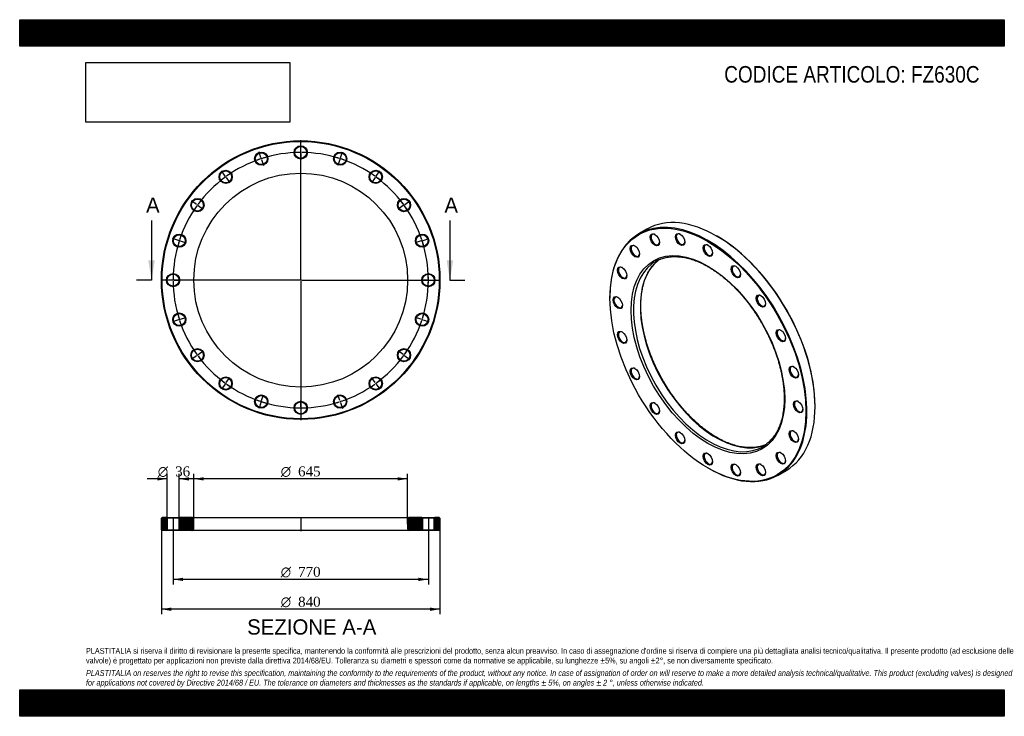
# Model space of a CAD drawing. Header units: millimetres. Extents: x 0 to 2970, y 0 to 2100.
import ezdxf
from ezdxf.enums import TextEntityAlignment as Align
from ezdxf.lldxf.tags import DXFTag

# ---------------------------------------------------------------- set-up
doc = ezdxf.new("R2010")
doc.units = ezdxf.units.MM
doc.header["$LTSCALE"] = 10
for name, color, linetype in [('Default', 7, 'Continuous'), ('DV2_Default', 7, 'Continuous'), ('DV3_Default', 7, 'Continuous'), ('FZ630C', 7, 'Continuous')]:
    doc.layers.add(name, color=color, linetype=linetype)
doc.styles.add('SEACAD_Solid_Edge_ANSI', font='seans.ttf')
doc.styles.add('SEACAD_Solid_Edge_ANSI1_Symbols', font='semeca1.ttf')
doc.styles.add('SEACAD_Times_New_Roman', font='times.ttf')
tags = doc.linetypes.add('CENTER2', pattern=[28.575, 19.05, -3.175, 3.175, -3.175]).pattern_tags.tags
tags[10:11] = [DXFTag(74, 4), DXFTag(75, 0), DXFTag(340, '0'), DXFTag(46, 0.0), DXFTag(50, 0.0), DXFTag(44, 0.0), DXFTag(45, 0.0)]
tags[8:9] = [DXFTag(74, 4), DXFTag(75, 0), DXFTag(340, '0'), DXFTag(46, 0.0), DXFTag(50, 0.0), DXFTag(44, 0.0), DXFTag(45, 0.0)]
tags[6:7] = [DXFTag(74, 4), DXFTag(75, 0), DXFTag(340, '0'), DXFTag(46, 0.0), DXFTag(50, 0.0), DXFTag(44, 0.0), DXFTag(45, 0.0)]
tags[4:5] = [DXFTag(74, 4), DXFTag(75, 0), DXFTag(340, '0'), DXFTag(46, 0.0), DXFTag(50, 0.0), DXFTag(44, 0.0), DXFTag(45, 0.0)]
picture_1 = doc.add_image_def('image1.jpg', size_in_pixel=(4302, 1260))

# ---------------------------------------------------------------- blocks, each defined once
blk = doc.blocks.new('SE')
at = {"layer": 'FZ630C', "color": 7, "linetype": 'Continuous'}
for p, q in [((1892.2, 1468.8), (1867.4, 1454.5)), ((2103.6, 1447.2), (2102.2, 1448)), ((1780.5, 1262.2), (1780.5, 1260.6)), ((2399.2, 933.6), (2399.2, 935.2)), ((2076, 748.6), (2077.4, 747.8)), ((2287.4, 727), (2312.2, 741.3))]:
    blk.add_line(p, q, dxfattribs=at)
for centre, major_axis in [((2076, 1089.9), (-209, 362)), ((1916, 1436.6), (10, -17.3)), ((1991.9, 1437.5), (10, -17.3)), ((2076, 1089.9), (163.8, -283.6)), ((1855.8, 1401.9), (10, -17.3)), ((2076, 1404.3), (10, -17.3)), ((1817.1, 1336.6), (10, -17.3)), ((2160.2, 1340.3), (10, -17.3)), ((1803.8, 1247.1), (10, -17.3)), ((2236, 1251.9), (10, -17.3)), ((1817.1, 1142.3), (10, -17.3)), ((2296.3, 1147.5), (10, -17.3)), ((1855.8, 1032.3), (10, -17.3)), ((2334.9, 1037.6), (10, -17.3)), ((2348.3, 932.8), (10, -17.3)), ((1916, 928), (10, -17.3)), ((2334.9, 843.3), (10, -17.3)), ((1991.9, 839.5), (10, -17.3)), ((2076, 775.6), (10, -17.3)), ((2296.3, 778), (10, -17.3)), ((2160.2, 742.4), (10, -17.3)), ((2236, 743.2), (10, -17.3))]:
    blk.add_ellipse(centre, major_axis=major_axis, ratio=0.57735, dxfattribs=at)
for centre, major_axis, start_param, end_param in [((2102.2, 1105), (-210, 363.7), 3.141593, 6.283185), ((2077.4, 1090.8), (210, -363.7), 0, 3.926991), ((1917.4, 1437.5), (-9, 15.6), 0, 3.872873), ((1917.4, 1437.5), (-9, 15.6), 5.551905, 6.283185), ((1993.3, 1438.3), (-9, 15.6), 0, 3.872873), ((1993.3, 1438.3), (-9, 15.6), 5.551905, 6.283185), ((2103.6, 1105.9), (209, -362), 0.785398, 2.356194), ((1857.2, 1402.7), (-9, 15.6), 0, 3.872873), ((1857.2, 1402.7), (-9, 15.6), 5.551905, 6.283185), ((2077.4, 1405.1), (-9, 15.6), 0, 3.872873), ((2077.4, 1405.1), (-9, 15.6), 5.551905, 6.283185), ((2100.1, 1103.8), (161.3, -279.3), 3.223465, 6.203248), ((2079.6, 1092), (-161.3, 279.3), 0, 0.073884), ((2079.6, 1092), (-161.3, 279.3), 6.208457, 6.283185), ((2100.1, 1103.8), (161.3, -279.3), 3.20522, 3.223465), ((1818.5, 1337.4), (-9, 15.6), 0, 3.872873), ((1818.5, 1337.4), (-9, 15.6), 5.551905, 6.283185), ((2079.6, 1092), (-161.3, 279.3), 0.073884, 3.069256), ((2161.6, 1341.1), (-9, 15.6), 0, 3.872873), ((2161.6, 1341.1), (-9, 15.6), 5.551905, 6.283185), ((1805.2, 1247.9), (-9, 15.6), 0, 3.872873), ((1805.2, 1247.9), (-9, 15.6), 5.551905, 6.283185), ((2237.5, 1252.7), (-9, 15.6), 0, 3.872873), ((2237.5, 1252.7), (-9, 15.6), 5.551905, 6.283185), ((1818.5, 1143.1), (-9, 15.6), 0, 3.872873), ((1818.5, 1143.1), (-9, 15.6), 5.551905, 6.283185), ((2297.7, 1148.4), (-9, 15.6), 0, 3.872873), ((2297.7, 1148.4), (-9, 15.6), 5.551905, 6.283185), ((1857.2, 1033.1), (-9, 15.6), 0, 3.872873), ((1857.2, 1033.1), (-9, 15.6), 5.551905, 6.283185), ((2336.4, 1038.4), (-9, 15.6), 0, 3.872873), ((2336.4, 1038.4), (-9, 15.6), 5.551905, 6.283185), ((2349.7, 933.6), (-9, 15.6), 5.551905, 6.283185), ((1917.4, 928.8), (-9, 15.6), 0, 3.872873), ((1917.4, 928.8), (-9, 15.6), 5.551905, 6.283185), ((2349.7, 933.6), (-9, 15.6), 0, 3.872873), ((1993.3, 840.4), (-9, 15.6), 0, 3.872873), ((1993.3, 840.4), (-9, 15.6), 5.551905, 6.283185), ((2336.4, 844.1), (-9, 15.6), 0, 3.872873), ((2336.4, 844.1), (-9, 15.6), 5.551905, 6.283185), ((2079.6, 1092), (-161.3, 279.3), 3.069256, 3.218481), ((2100.1, 1103.8), (161.3, -279.3), -0.079937, -0.063628), ((2077.4, 776.4), (-9, 15.6), 0, 3.872873), ((2077.4, 776.4), (-9, 15.6), 5.551905, 6.283185), ((2297.7, 778.8), (-9, 15.6), 0, 3.872873), ((2297.7, 778.8), (-9, 15.6), 5.551905, 6.283185), ((2077.4, 1090.8), (210, -363.7), 5.497787, 6.283185), ((2161.6, 743.2), (-9, 15.6), 0, 3.872873), ((2161.6, 743.2), (-9, 15.6), 5.551905, 6.283185), ((2237.5, 744.1), (-9, 15.6), 0, 3.872873), ((2237.5, 744.1), (-9, 15.6), 5.551905, 6.283185)]:
    blk.add_ellipse(centre, major_axis=major_axis, ratio=0.57735, start_param=start_param, end_param=end_param, dxfattribs=at)
for points, knots in [([(2102.6, 840.7), (2100.8, 841.8), (2096.5, 844.3), (2088.7, 849.2), (2079.7, 855.2), (2070.6, 861.7), (2061.6, 868.6), (2052.7, 875.8), (2043.9, 883.4), (2035.1, 891.4), (2026.4, 899.7), (2017.9, 908.4), (2009.5, 917.3), (2001.2, 926.6), (1993.1, 936.1), (1985.2, 945.9), (1977.4, 956), (1969.9, 966.3), (1962.5, 976.8), (1955.4, 987.6), (1948.5, 998.5), (1941.9, 1009.6), (1935.5, 1020.8), (1929.4, 1032.2), (1923.5, 1043.7), (1917.9, 1055.3), (1912.7, 1067), (1907.7, 1078.7), (1903.1, 1090.5), (1898.7, 1102.3), (1894.7, 1114.1), (1891, 1125.8), (1887.7, 1137.6), (1884.7, 1149.3), (1882, 1160.9), (1879.7, 1172.4), (1877.8, 1183.8), (1876.2, 1195.1), (1875, 1206.2), (1874.1, 1217.1), (1873.6, 1227.9), (1873.4, 1238.5), (1873.6, 1248.8), (1874.2, 1258.9), (1875.2, 1268.8), (1876.4, 1278.4), (1878.1, 1287.7), (1880.1, 1296.7), (1882.4, 1305.4), (1885.1, 1313.8), (1888.1, 1321.8), (1891.5, 1329.5), (1895.1, 1336.8), (1899.2, 1343.8), (1903.5, 1350.4), (1908.1, 1356.6), (1913.1, 1362.4), (1918.3, 1367.7), (1922.9, 1371.9), (1925.6, 1374), (1926.6, 1374.8)], [0, 0, 0, 0, 0.009202, 0.026713, 0.044228, 0.061744, 0.079263, 0.096784, 0.114308, 0.131835, 0.149364, 0.166896, 0.184431, 0.201968, 0.219507, 0.237047, 0.254589, 0.272133, 0.289678, 0.307224, 0.32477, 0.342317, 0.359864, 0.377411, 0.394957, 0.412503, 0.430048, 0.447592, 0.465134, 0.482675, 0.500214, 0.51775, 0.535285, 0.552817, 0.570346, 0.587872, 0.605395, 0.622915, 0.640432, 0.657946, 0.675456, 0.692965, 0.710471, 0.727975, 0.745479, 0.762982, 0.780488, 0.797996, 0.81551, 0.833032, 0.850564, 0.868112, 0.885677, 0.903265, 0.92088, 0.938524, 0.956202, 0.973913, 0.991658, 1, 1, 1, 1]), ([(1930.4, 1377.2), (1932.1, 1377.9), (1935.7, 1379.4), (1942.2, 1381.5), (1949.5, 1383.3), (1957, 1384.7), (1964.7, 1385.6), (1972.6, 1386), (1980.7, 1385.9), (1988.9, 1385.4), (1997.3, 1384.5), (2005.8, 1383), (2014.4, 1381.1), (2023.2, 1378.8), (2032, 1375.9), (2040.9, 1372.7), (2049.8, 1369), (2058.9, 1364.8), (2067.9, 1360.2), (2077, 1355.2), (2086.1, 1349.7), (2095.1, 1343.9), (2104.2, 1337.6), (2113.2, 1330.9), (2122.2, 1323.9), (2131, 1316.5), (2139.9, 1308.7), (2148.6, 1300.6), (2157.2, 1292.1), (2165.7, 1283.3), (2174, 1274.2), (2182.2, 1264.8), (2190.2, 1255.2), (2198.1, 1245.2), (2205.8, 1235), (2213.2, 1224.6), (2220.5, 1214), (2227.5, 1203.2), (2234.2, 1192.2), (2240.8, 1181), (2247, 1169.7), (2253, 1158.3), (2258.7, 1146.7), (2264.2, 1135.1), (2269.3, 1123.4), (2274.1, 1111.6), (2278.6, 1099.8), (2282.8, 1088), (2286.7, 1076.3), (2290.2, 1064.5), (2293.4, 1052.8), (2296.2, 1041.1), (2298.7, 1029.6), (2300.8, 1018.1), (2302.6, 1006.8), (2304.1, 995.5), (2305.1, 984.5), (2305.8, 973.6), (2306.2, 962.9), (2306.1, 952.5), (2305.8, 942.2), (2305, 932.2), (2303.9, 922.5), (2302.5, 913), (2300.7, 903.9), (2298.5, 895), (2296, 886.5), (2293.2, 878.2), (2290, 870.4), (2286.5, 862.8), (2282.7, 855.7), (2278.5, 848.9), (2274, 842.5), (2269.3, 836.5), (2264.2, 830.9), (2258.8, 825.7), (2254.7, 822.2), (2252.6, 820.6), (2252.3, 820.4)], [0, 0, 0, 0, 0.009245, 0.022794, 0.036326, 0.049835, 0.063319, 0.076778, 0.090213, 0.103626, 0.117018, 0.130394, 0.143756, 0.157107, 0.17045, 0.183787, 0.19712, 0.21045, 0.223778, 0.237107, 0.250435, 0.263765, 0.277096, 0.290428, 0.303763, 0.317099, 0.330438, 0.343779, 0.357122, 0.370466, 0.383813, 0.397161, 0.41051, 0.423861, 0.437213, 0.450566, 0.46392, 0.477275, 0.490629, 0.503984, 0.51734, 0.530695, 0.544049, 0.557403, 0.570756, 0.584108, 0.597459, 0.610809, 0.624157, 0.637504, 0.650849, 0.664191, 0.677532, 0.69087, 0.704206, 0.717539, 0.73087, 0.744199, 0.757526, 0.770851, 0.784174, 0.797496, 0.810818, 0.824141, 0.837465, 0.850793, 0.864125, 0.877465, 0.890814, 0.904175, 0.917552, 0.930947, 0.944364, 0.957805, 0.971271, 0.984764, 0.99828, 1, 1, 1, 1]), ([(2248.3, 818.2), (2248.3, 818.2), (2246.1, 817.2), (2241.2, 815.5), (2234.1, 813.4), (2226.7, 811.8), (2219, 810.7), (2211.2, 810), (2203.3, 809.8), (2195.1, 810), (2186.8, 810.8), (2178.4, 811.9), (2169.8, 813.6), (2161.2, 815.7), (2152.4, 818.3), (2143.5, 821.3), (2134.6, 824.8), (2125.6, 828.7), (2116.6, 833.1), (2108.7, 837.2), (2104.4, 839.7), (2102.6, 840.7)], [0, 0, 0, 0, 0.001077, 0.058643, 0.116145, 0.173562, 0.230878, 0.288087, 0.34519, 0.402193, 0.459105, 0.51594, 0.57271, 0.629426, 0.686102, 0.742746, 0.799369, 0.855977, 0.912577, 0.969174, 1, 1, 1, 1])]:
    blk.add_open_spline(points, degree=3, knots=knots, dxfattribs=at)
blk = doc.blocks.new('SE1')
at = {"layer": 'Default', "color": 7, "linetype": 'CENTER2'}
for start, end in [(90.4465, 107.5535), (72.4465, 89.5535), (108.4465, 125.5535), (54.4465, 71.5535), (126.4465, 143.5535), (36.4465, 53.5535), (144.4465, 161.5535), (18.4465, 35.5535), (162.4465, 179.5535), (0.4465, 17.5535), (180.4465, 197.5535), (342.4465, 359.5535), (198.4465, 215.5535), (324.4465, 341.5535), (216.4465, 233.5535), (306.4465, 323.5535), (234.4465, 251.5535), (288.4465, 305.5535), (252.4465, 269.5535), (270.4465, 287.5535)]:
    blk.add_arc((847.7, 1314.9), 385, start, end, dxfattribs=at)
at = {"layer": 'DV2_Default', "color": 7, "linetype": 'CENTER2'}
for p, q in [((847.7, 1317.9), (847.7, 1736.6)), ((727.8, 1683.9), (722, 1701.7)), ((847.7, 1702.9), (847.7, 1721.6)), ((847.7, 1698.4), (847.7, 1701.4)), ((847.7, 1696.9), (847.7, 1678.1)), ((967.6, 1683.9), (973.4, 1701.7)), ((729.2, 1679.6), (728.2, 1682.4)), ((729.6, 1678.2), (735.4, 1660.3)), ((965.7, 1678.2), (959.9, 1660.3)), ((966.2, 1679.6), (967.1, 1682.4)), ((619.6, 1628.8), (608.6, 1643.9)), ((1075.7, 1628.8), (1086.8, 1643.9)), ((622.3, 1625.1), (620.5, 1627.5)), ((623.1, 1623.9), (634.2, 1608.7)), ((1072.2, 1623.9), (1061.2, 1608.7)), ((1073.1, 1625.1), (1074.9, 1627.5)), ((533.8, 1542.9), (518.6, 1553.9)), ((1161.6, 1542.9), (1176.8, 1553.9)), ((537.4, 1540.3), (535, 1542)), ((538.6, 1539.4), (553.8, 1528.4)), ((1156.7, 1539.4), (1141.6, 1528.4)), ((1157.9, 1540.3), (1160.4, 1542)), ((478.7, 1434.8), (460.8, 1440.6)), ((483, 1433.4), (480.1, 1434.3)), ((484.4, 1432.9), (502.2, 1427.1)), ((1211, 1432.9), (1193.2, 1427.1)), ((1212.4, 1433.4), (1215.3, 1434.3)), ((1216.7, 1434.8), (1234.5, 1440.6)), ((844.7, 1314.9), (425.9, 1314.9)), ((459.7, 1314.9), (440.9, 1314.9)), ((464.2, 1314.9), (461.2, 1314.9)), ((465.7, 1314.9), (484.4, 1314.9)), ((849.2, 1314.9), (846.2, 1314.9)), ((847.7, 1316.4), (847.7, 1313.4)), ((847.7, 1311.9), (847.7, 893.1)), ((850.7, 1314.9), (1269.4, 1314.9)), ((1229.7, 1314.9), (1210.9, 1314.9)), ((1229.7, 1314.9), (1212.9, 1314.9)), ((1231.2, 1314.9), (1234.2, 1314.9)), ((1231.2, 1314.9), (1234.2, 1314.9)), ((1235.7, 1314.9), (1252.4, 1314.9)), ((1235.7, 1314.9), (1254.4, 1314.9)), ((478.7, 1195), (460.8, 1189.2)), ((483, 1196.4), (480.1, 1195.4)), ((484.4, 1196.8), (502.2, 1202.6)), ((1211, 1196.8), (1193.2, 1202.6)), ((1212.4, 1196.4), (1215.3, 1195.4)), ((1216.7, 1195), (1234.5, 1189.2)), ((538.6, 1090.3), (553.8, 1101.3)), ((1156.7, 1090.3), (1141.6, 1101.3)), ((533.8, 1086.8), (518.6, 1075.8)), ((537.4, 1089.4), (535, 1087.7)), ((1157.9, 1089.4), (1160.4, 1087.7)), ((1161.6, 1086.8), (1176.8, 1075.8)), ((623.1, 1005.8), (634.2, 1021)), ((1072.2, 1005.8), (1061.2, 1021)), ((619.6, 1001), (608.6, 985.8)), ((622.3, 1004.6), (620.5, 1002.2)), ((1073.1, 1004.6), (1074.9, 1002.2)), ((1075.7, 1001), (1086.8, 985.8)), ((729.6, 951.6), (735.4, 969.4)), ((847.7, 932.9), (847.7, 951.6)), ((965.7, 951.6), (959.9, 969.4)), ((727.8, 945.8), (722, 928)), ((729.2, 950.1), (728.2, 947.3)), ((847.7, 931.4), (847.7, 928.4)), ((847.7, 926.9), (847.7, 908.1)), ((966.2, 950.1), (967.1, 947.3)), ((967.6, 945.8), (973.4, 928))]:
    blk.add_line(p, q, dxfattribs=at)
for start, end in [(90.4465, 93.2368), (89.7768, 90.2232), (86.7632, 89.5535), (108.4465, 111.2368), (107.7768, 108.2232), (104.7632, 107.5535), (72.4465, 75.2368), (71.7768, 72.2232), (68.7632, 71.5535), (122.7632, 125.5535), (54.4465, 57.2368), (126.4465, 129.2368), (125.7768, 126.2232), (53.7768, 54.2232), (50.7632, 53.5535), (140.7632, 143.5535), (36.4465, 39.2368), (144.4465, 147.2368), (143.7768, 144.2232), (35.7768, 36.2232), (32.7632, 35.5535), (162.4465, 165.2368), (161.7768, 162.2232), (158.7632, 161.5535), (18.4465, 21.2368), (17.7768, 18.2232), (14.7632, 17.5535), (176.7632, 179.5535), (0.4465, 3.2368), (179.7768, 180.2232), (180.4465, 183.2368), (356.7632, 359.5535), (0.4465, 2.9392), (357.0608, 359.5535), (359.7768, 0.2232), (359.7768, 0.2232), (194.7632, 197.5535), (197.7768, 198.2232), (198.4465, 201.2368), (338.7632, 341.5535), (341.7768, 342.2232), (342.4465, 345.2368), (212.7632, 215.5535), (324.4465, 327.2368), (215.7768, 216.2232), (216.4465, 219.2368), (320.7632, 323.5535), (323.7768, 324.2232), (230.7632, 233.5535), (306.4465, 309.2368), (233.7768, 234.2232), (234.4465, 237.2368), (302.7632, 305.5535), (305.7768, 306.2232), (248.7632, 251.5535), (288.4465, 291.2368), (251.7768, 252.2232), (252.4465, 255.2368), (266.7632, 269.5535), (269.7768, 270.2232), (270.4465, 273.2368), (284.7632, 287.5535), (287.7768, 288.2232)]:
    blk.add_arc((847.7, 1314.9), 385, start, end, dxfattribs=at)
at = {"layer": 'FZ630C', "color": 7, "linetype": 'Continuous'}
for centre, radius in [((847.7, 1314.9), 420), ((847.7, 1314.9), 418), ((728.7, 1681), 20), ((728.7, 1681), 18), ((847.7, 1699.9), 20), ((847.7, 1699.9), 18), ((966.7, 1681), 20), ((966.7, 1681), 18), ((847.7, 1314.9), 322.5), ((621.4, 1626.3), 20), ((621.4, 1626.3), 18), ((1074, 1626.3), 20), ((1074, 1626.3), 18), ((536.2, 1541.2), 20), ((536.2, 1541.2), 18), ((1159.2, 1541.2), 20), ((1159.2, 1541.2), 18), ((481.5, 1433.8), 20), ((481.5, 1433.8), 18), ((1213.8, 1433.8), 20), ((1213.8, 1433.8), 18), ((462.7, 1314.9), 20), ((462.7, 1314.9), 18), ((1232.7, 1314.9), 20), ((1232.7, 1314.9), 18), ((481.5, 1195.9), 20), ((481.5, 1195.9), 18), ((1213.8, 1195.9), 20), ((1213.8, 1195.9), 18), ((536.2, 1088.6), 20), ((536.2, 1088.6), 18), ((1159.2, 1088.6), 20), ((1159.2, 1088.6), 18), ((621.4, 1003.4), 20), ((621.4, 1003.4), 18), ((1074, 1003.4), 20), ((1074, 1003.4), 18), ((728.7, 948.7), 20), ((728.7, 948.7), 18), ((966.7, 948.7), 20), ((966.7, 948.7), 18), ((847.7, 929.9), 20), ((847.7, 929.9), 18)]:
    blk.add_circle(centre, radius, dxfattribs=at)
blk = doc.blocks.new('SE3')
at = {"color": 7, "linetype": 'Continuous', "style": 'SEACAD_Solid_Edge_ANSI'}
blk.add_text('A', height=46, dxfattribs=at).set_placement((381.1, 1563.9), align=Align.TOP_LEFT)
blk = doc.blocks.new('SE4')
at = {"color": 7, "linetype": 'Continuous', "style": 'SEACAD_Solid_Edge_ANSI'}
blk.add_text('A', height=46, dxfattribs=at).set_placement((1281.1, 1563.9), align=Align.TOP_LEFT)
blk = doc.blocks.new('SEANNOT_GROUP')
at = {"linetype": 'Continuous'}
blk.add_hatch(color=7, dxfattribs=at).paths.add_polyline_path([(387.7, 1374.9), (397.7, 1314.9), (407.7, 1374.9)])
at = {"color": 7, "linetype": 'Continuous'}
blk.add_lwpolyline([(397.7, 1494.9), (397.7, 1314.9)], dxfattribs=at)
blk = doc.blocks.new('SEANNOT_GROUP1')
at = {"linetype": 'Continuous'}
blk.add_hatch(color=7, dxfattribs=at).paths.add_polyline_path([(1287.7, 1374.9), (1297.7, 1314.9), (1307.7, 1374.9)])
at = {"color": 7, "linetype": 'Continuous'}
blk.add_lwpolyline([(1297.7, 1494.9), (1297.7, 1314.9)], dxfattribs=at)
blk = doc.blocks.new('SE2')
at = {"layer": 'Default', "color": 7, "linetype": 'CENTER2'}
for p, q in [((397.7, 1314.9), (352.7, 1314.9)), ((1297.7, 1314.9), (1342.7, 1314.9))]:
    blk.add_line(p, q, dxfattribs=at)
at = {"layer": 'Default'}
for name in ['SE3', 'SE4', 'SEANNOT_GROUP', 'SEANNOT_GROUP1']:
    blk.add_blockref(name, (0, 0), dxfattribs=at)
blk = doc.blocks.new('SE5')
at = {"layer": 'FZ630C', "linetype": 'Continuous'}
h = blk.add_hatch(dxfattribs=at)
h.set_pattern_fill('LINE', scale=0.62992, angle=45, style=0)
h.paths.add_polyline_path([(442.7, 599.1), (429.7, 599.1), (427.7, 597.1), (427.7, 562.1), (429.7, 560.1), (442.7, 560.1), (444.7, 562.1), (444.7, 597.1)])
h = blk.add_hatch(dxfattribs=at)
h.set_pattern_fill('LINE', scale=0.62992, angle=45, style=0)
edge = h.paths.add_edge_path()
edge.add_line((482.7, 560.1), (520.2, 560.1))
edge.add_arc((520.2, 565.1), 5, 270, 360)
edge.add_line((525.2, 565.1), (525.2, 594.1))
edge.add_arc((520.2, 594.1), 5, 0, 90)
edge.add_line((520.2, 599.1), (482.7, 599.1))
edge.add_line((482.7, 599.1), (480.7, 597.1))
edge.add_line((480.7, 597.1), (480.7, 562.1))
edge.add_line((480.7, 562.1), (482.7, 560.1))
h = blk.add_hatch(dxfattribs=at)
h.set_pattern_fill('LINE', scale=0.629921, angle=45, style=0)
edge = h.paths.add_edge_path()
edge.add_line((1214.7, 562.1), (1214.7, 597.1))
edge.add_line((1214.7, 597.1), (1212.7, 599.1))
edge.add_line((1212.7, 599.1), (1175.2, 599.1))
edge.add_arc((1175.2, 594.1), 5, 90, 180)
edge.add_line((1170.2, 594.1), (1170.2, 565.1))
edge.add_arc((1175.2, 565.1), 5, 180, 270)
edge.add_line((1175.2, 560.1), (1212.7, 560.1))
edge.add_line((1212.7, 560.1), (1214.7, 562.1))
h = blk.add_hatch(dxfattribs=at)
h.set_pattern_fill('LINE', scale=0.629921, angle=45, style=0)
h.paths.add_polyline_path([(1250.7, 597.1), (1250.7, 562.1), (1252.7, 560.1), (1265.7, 560.1), (1267.7, 562.1), (1267.7, 597.1), (1265.7, 599.1), (1252.7, 599.1)])
at = {"layer": 'DV3_Default', "color": 7, "linetype": 'CENTER2'}
for p, q in [((462.7, 600.8), (462.7, 558.3)), ((847.7, 600.8), (847.7, 558.3)), ((1232.7, 600.8), (1232.7, 558.3))]:
    blk.add_line(p, q, dxfattribs=at)
at = {"layer": 'FZ630C', "color": 7, "linetype": 'Continuous'}
for p, q in [((429.7, 599.1), (427.7, 597.1)), ((427.7, 562.1), (427.7, 597.1)), ((442.7, 599.1), (429.7, 599.1)), ((442.7, 599.1), (482.7, 599.1)), ((442.7, 599.1), (444.7, 597.1)), ((480.7, 597.1), (444.7, 597.1)), ((444.7, 597.1), (444.7, 562.1)), ((480.7, 597.1), (482.7, 599.1)), ((480.7, 562.1), (480.7, 597.1)), ((520.2, 599.1), (482.7, 599.1)), ((520.2, 599.1), (1175.2, 599.1)), ((525.2, 565.1), (525.2, 594.1)), ((1170.2, 594.1), (1170.2, 565.1)), ((1212.7, 599.1), (1175.2, 599.1)), ((1212.7, 599.1), (1252.7, 599.1)), ((1212.7, 599.1), (1214.7, 597.1)), ((1250.7, 597.1), (1214.7, 597.1)), ((1214.7, 597.1), (1214.7, 562.1)), ((1250.7, 597.1), (1252.7, 599.1)), ((1250.7, 562.1), (1250.7, 597.1)), ((1265.7, 599.1), (1252.7, 599.1)), ((1267.7, 597.1), (1265.7, 599.1)), ((1267.7, 597.1), (1267.7, 562.1)), ((427.7, 562.1), (429.7, 560.1)), ((442.7, 560.1), (429.7, 560.1)), ((444.7, 562.1), (442.7, 560.1)), ((482.7, 560.1), (442.7, 560.1)), ((444.7, 562.1), (480.7, 562.1)), ((482.7, 560.1), (480.7, 562.1)), ((520.2, 560.1), (482.7, 560.1)), ((1175.2, 560.1), (520.2, 560.1)), ((1212.7, 560.1), (1175.2, 560.1)), ((1214.7, 562.1), (1212.7, 560.1)), ((1252.7, 560.1), (1212.7, 560.1)), ((1214.7, 562.1), (1250.7, 562.1)), ((1252.7, 560.1), (1250.7, 562.1)), ((1265.7, 560.1), (1252.7, 560.1)), ((1265.7, 560.1), (1267.7, 562.1))]:
    blk.add_line(p, q, dxfattribs=at)
for centre, start, end in [((520.2, 594.1), 0, 90), ((1175.2, 594.1), 90, 180), ((520.2, 565.1), 270, 0), ((1175.2, 565.1), 180, 270)]:
    blk.add_arc(centre, 5, start, end, dxfattribs=at)
blk = doc.blocks.new('GDimGGroup')
at = {"layer": 'Default', "linetype": 'Continuous'}
for points in [[(492.7, 407.8), (492.7, 417.8), (462.7, 412.8)], [(1202.7, 407.8), (1232.7, 412.8), (1202.7, 417.8)]]:
    blk.add_hatch(color=7, dxfattribs=at).paths.add_polyline_path(points)
at = {"layer": 'Default', "color": 7, "linetype": 'Continuous'}
for p, q in [((462.7, 560.1), (462.7, 397.8)), ((1232.7, 560.1), (1232.7, 397.8)), ((1232.7, 412.8), (462.7, 412.8))]:
    blk.add_line(p, q, dxfattribs=at)
for s, style, p in [('O', 'SEACAD_Solid_Edge_ANSI1_Symbols', (787.5, 450.3)), ('770', 'SEACAD_Times_New_Roman', (839.7, 450.3))]:
    blk.add_text(s, height=30, dxfattribs=dict(at, style=style)).set_placement(p, align=Align.TOP_LEFT)
blk = doc.blocks.new('GDimGGroup1')
at = {"layer": 'Default', "linetype": 'Continuous'}
for points in [[(414.7, 720.7), (414.7, 710.7), (444.7, 715.7)], [(510.7, 720.7), (480.7, 715.7), (510.7, 710.7)]]:
    blk.add_hatch(color=7, dxfattribs=at).paths.add_polyline_path(points)
at = {"layer": 'Default', "color": 7, "linetype": 'Continuous'}
for p, q in [((444.7, 715.7), (384.7, 715.7)), ((444.7, 597.1), (444.7, 730.7)), ((480.7, 597.1), (480.7, 730.7)), ((540.7, 715.7), (480.7, 715.7))]:
    blk.add_line(p, q, dxfattribs=at)
for s, style, p in [('O', 'SEACAD_Solid_Edge_ANSI1_Symbols', (416.7, 753.2)), ('36', 'SEACAD_Times_New_Roman', (468.9, 753.2))]:
    blk.add_text(s, height=30, dxfattribs=dict(at, style=style)).set_placement(p, align=Align.TOP_LEFT)
blk = doc.blocks.new('GDimGGroup2')
at = {"layer": 'Default', "linetype": 'Continuous'}
for points in [[(555.2, 720.8), (525.2, 715.8), (555.2, 710.8)], [(1140.2, 720.8), (1140.2, 710.8), (1170.2, 715.8)]]:
    blk.add_hatch(color=7, dxfattribs=at).paths.add_polyline_path(points)
at = {"layer": 'Default', "color": 7, "linetype": 'Continuous'}
for p, q in [((525.2, 579.6), (525.2, 730.8)), ((1170.2, 715.8), (525.2, 715.8)), ((1170.2, 579.6), (1170.2, 730.8))]:
    blk.add_line(p, q, dxfattribs=at)
for s, style, p in [('O', 'SEACAD_Solid_Edge_ANSI1_Symbols', (787.5, 753.3)), ('645', 'SEACAD_Times_New_Roman', (839.7, 753.3))]:
    blk.add_text(s, height=30, dxfattribs=dict(at, style=style)).set_placement(p, align=Align.TOP_LEFT)
blk = doc.blocks.new('GDimGGroup3')
at = {"layer": 'Default', "linetype": 'Continuous'}
for points in [[(457.7, 317.8), (457.7, 327.8), (427.7, 322.8)], [(1237.7, 317.8), (1267.7, 322.8), (1237.7, 327.8)]]:
    blk.add_hatch(color=7, dxfattribs=at).paths.add_polyline_path(points)
at = {"layer": 'Default', "color": 7, "linetype": 'Continuous'}
for p, q in [((427.7, 579.6), (427.7, 307.8)), ((1267.7, 579.6), (1267.7, 307.8)), ((1267.7, 322.8), (427.7, 322.8))]:
    blk.add_line(p, q, dxfattribs=at)
for s, style, p in [('O', 'SEACAD_Solid_Edge_ANSI1_Symbols', (787.5, 360.3)), ('840', 'SEACAD_Times_New_Roman', (839.7, 360.3))]:
    blk.add_text(s, height=30, dxfattribs=dict(at, style=style)).set_placement(p, align=Align.TOP_LEFT)

msp = doc.modelspace()

# ---------------------------------------------------------------- hatches: boundary and pattern name
at = {"layer": 'Default', "linetype": 'Continuous'}
h = msp.add_hatch(dxfattribs=at)
h.set_pattern_fill('LINE', scale=0.629921, angle=45, style=0)
h.paths.add_polyline_path([(2970, 2020), (2970, 2100), (0, 2100), (0, 2020)])
for points in [[(2970, 2020), (2970, 2100), (0, 2100), (0, 2020)], [(2970, 0), (2970, 80), (0, 80), (0, 0)]]:
    msp.add_hatch(color=7, dxfattribs=at).paths.add_polyline_path(points)
h = msp.add_hatch(dxfattribs=at)
h.set_pattern_fill('LINE', scale=0.629921, angle=45, style=0)
h.paths.add_polyline_path([(2970, 0), (2970, 80), (0, 80), (0, 0)])

# ---------------------------------------------------------------- linework, layer by layer
at = {"layer": 'Default', "color": 7, "linetype": 'Continuous'}
for p, q in [((0, 2100), (2970, 2100)), ((0, 2020), (0, 2100)), ((2970, 2100), (2970, 2020)), ((2970, 2020), (0, 2020)), ((0, 80), (2970, 80)), ((0, 0), (0, 80)), ((2970, 80), (2970, 0)), ((2970, 0), (0, 0))]:
    msp.add_line(p, q, dxfattribs=at)

# ---------------------------------------------------------------- block references
at = {"layer": 'Default'}
for name in ['SE1', 'SE2', 'SE', 'GDimGGroup1', 'GDimGGroup2', 'SE5', 'GDimGGroup3', 'GDimGGroup']:
    msp.add_blockref(name, (0, 0), dxfattribs=at)

# ---------------------------------------------------------------- texts
at = {"layer": 'Default', "color": 7, "linetype": 'Continuous', "style": 'SEACAD_Solid_Edge_ANSI'}
msp.add_text('SEZIONE A-A', height=46, dxfattribs=at).set_placement((686.1, 292.3), align=Align.TOP_LEFT)
at = {"layer": 'Default', "attachment_point": 1}
for s, insert, char_height, width in [('{\\fArial Narrow|b0||i0||c0|p34;\\C7;\\H50.;\\W1.;CODICE ARTICOLO: FZ630C}', (2125.2, 1960.3), 50, 792.996), ("{\\fArial Narrow|b0||i0||c0|p34;\\C7;\\H17.5;\\W1.;PLASTITALIA si riserva il diritto di revisionare la presente specifica, mantenendo la conformità alle prescrizioni del prodotto, senza alcun preavviso. In caso di assegnazione d'ordine si riserva di compiere una più dettagliata analisi tecnico/qualitativa. Il presente prodotto (ad esclusione delle \\P}{\\fArial Narrow|b0||i0||c0|p34;\\C7;\\H17.5;\\W1.;valvole) è progettato per applicazioni non previste dalla direttiva 2014/68/EU. Tolleranza su diametri e spessori come da normative se applicabile, su lunghezze ±5%, su angoli ±2°, se non diversamente specificato.\\P}{\\fArial Narrow|b0||i0||c0|p34;\\C7;\\H5.;\\W1.;   \\P}{\\fArial Narrow|b0||i1||c0|p34;\\C7;\\H17.5;\\W1.;PLASTITALIA on reserves the right to revise this specification, maintaining the conformity to the requirements of the product, without any notice. In case of assignation of order on will reserve to make a more detailed analysis technical/qualitative. This product (excluding valves) is designed \\P}{\\fArial Narrow|b0||i1||c0|p34;\\C7;\\H17.5;\\W1.;for applications not covered by Directive 2014/68 / EU. The tolerance on diameters and thicknesses as the standards if applicable, on lengths ± 5%, on angles ± 2 °, unless otherwise indicated.\\P}", (200, 206), 17.5, 2570)]:
    msp.add_mtext(s, dxfattribs=dict(at, insert=insert, char_height=char_height, width=width))

# ---------------------------------------------------------------- pictures from other files: only their frames are drawn
image = msp.add_image(picture_1, insert=(200, 1791), size_in_units=(614.6, 180))
image.dxf.flags = 7

doc.saveas('drawing.dxf')
